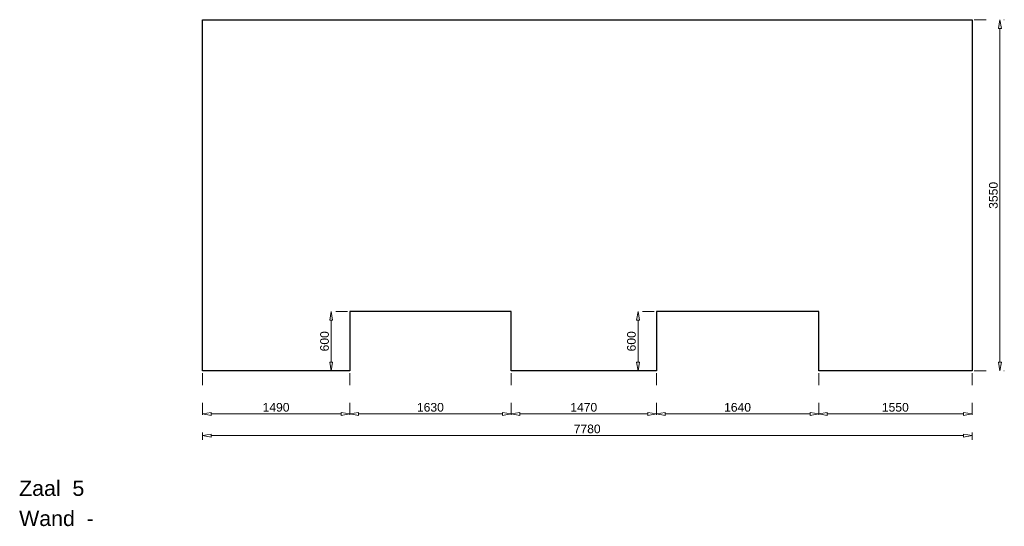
# Model space of a CAD drawing. Header units: millimetres. Extents: x 0 to 331873, y -101826 to 236919.
# Tile 10 of 57: x 132253 to 142206, y -25347 to -20228. Entities that reach past the tile are written whole.
import ezdxf

# ---------------------------------------------------------------- set-up
doc = ezdxf.new("R2010")
doc.units = ezdxf.units.MM
doc.header["$LTSCALE"] = 10
doc.linetypes.add('ACAD_ISO03W100', pattern=[30, 12, -18])
doc.layers.add('25-Staal-B', color=150, linetype='Continuous', lineweight=25)
doc.layers.add('^ 0-Staal-txt', color=7, linetype='Continuous', lineweight=0)
doc.layers.add('DIM-DIM', color=7, linetype='Continuous')
doc.styles.add('Arial', font='arial.ttf')
doc.dimstyles.new('dim-11', dxfattribs={"dimscale": 35, "dimtxt": 2.5, "dimasz": 2.5, "dimexe": 1.25, "dimexo": 0.625, "dimtad": 1, "dimdec": 0, "dimtxsty": 'Arial', "dimblk": 'CLOSEDBLANK', "dimcen": 3, "dimclrd": 252, "dimclre": 252, "dimclrt": 7, "dimadec": 0, "dimazin": 0, "dimtfac": 1, "dimtdec": 0, "dimtmove": 0, "dimatfit": 3, "dimldrblk": 'CLOSEDBLANK', "dimfxl": 1, "dimlwd": 0, "dimlwe": 0, "dimarcsym": 0})

# ---------------------------------------------------------------- blocks, each defined once
blk = doc.blocks.new('_ClosedBlank')
at = {"color": 0, "linetype": 'ByBlock', "lineweight": -2}
for p, q in [((-1, 0.17), (0, 0)), ((-1, 0.17), (-1, -0.17)), ((0, 0), (-1, -0.17))]:
    blk.add_line(p, q, dxfattribs=at)
blk = doc.blocks.new('*D1363')
at = {"layer": 'Defpoints', "color": 0, "transparency": 16777216}
for p in [(200569.2, -42849.1), (202059.2, -42849.1), (202059.2, -43283.3)]:
    blk.add_point(p, dxfattribs=at)
at = {"layer": 'DIM-DIM', "color": 252, "linetype": 'ACAD_ISO03W100', "lineweight": 0}
for p, q in [((200569.2, -42871), (200569.2, -43327)), ((202059.2, -42871), (202059.2, -43327))]:
    blk.add_line(p, q, dxfattribs=at)
at = {"layer": 'DIM-DIM', "color": 252, "lineweight": 0}
blk.add_line((200656.7, -43283.3), (201971.7, -43283.3), dxfattribs=at)
at = {"layer": 'DIM-DIM', "color": 252, "lineweight": 0, "xscale": 87.5, "yscale": 87.5, "zscale": 87.5, "rotation": 180}
blk.add_blockref('_ClosedBlank', (200569.2, -43283.3), dxfattribs=at)
at = {"layer": 'DIM-DIM', "color": 252, "lineweight": 0, "xscale": 87.5, "yscale": 87.5, "zscale": 87.5}
blk.add_blockref('_ClosedBlank', (202059.2, -43283.3), dxfattribs=at)
at = {"layer": 'DIM-DIM', "color": 7, "insert": (201314.2, -43216.7), "char_height": 87.5, "attachment_point": 5, "style": 'Arial'}
blk.add_mtext('1490', dxfattribs=at)
blk = doc.blocks.new('*D1181')
at = {"layer": 'Defpoints', "color": 0, "transparency": 16777216}
for p in [(202059.2, -42849.1), (203689.2, -42849.1), (203689.2, -43283.3)]:
    blk.add_point(p, dxfattribs=at)
at = {"layer": 'DIM-DIM', "color": 252, "linetype": 'ACAD_ISO03W100', "lineweight": 0, "transparency": 16777216}
for p, q in [((202059.2, -42871), (202059.2, -43327)), ((203689.2, -42871), (203689.2, -43327))]:
    blk.add_line(p, q, dxfattribs=at)
at = {"layer": 'DIM-DIM', "color": 252, "lineweight": 0, "transparency": 16777216}
blk.add_line((202146.7, -43283.3), (203601.7, -43283.3), dxfattribs=at)
at = {"layer": 'DIM-DIM', "color": 252, "lineweight": 0, "transparency": 16777216, "xscale": 87.5, "yscale": 87.5, "zscale": 87.5, "rotation": 180}
blk.add_blockref('_ClosedBlank', (202059.2, -43283.3), dxfattribs=at)
at = {"layer": 'DIM-DIM', "color": 252, "lineweight": 0, "transparency": 16777216, "xscale": 87.5, "yscale": 87.5, "zscale": 87.5}
blk.add_blockref('_ClosedBlank', (203689.2, -43283.3), dxfattribs=at)
at = {"layer": 'DIM-DIM', "color": 7, "transparency": 16777216, "insert": (202874.2, -43216.7), "char_height": 87.5, "attachment_point": 5, "style": 'Arial'}
blk.add_mtext('1630', dxfattribs=at)
blk = doc.blocks.new('*D1182')
at = {"layer": 'Defpoints', "color": 0, "transparency": 16777216}
for p in [(203689.2, -42849.1), (205159.2, -42849.1), (205159.2, -43283.3)]:
    blk.add_point(p, dxfattribs=at)
at = {"layer": 'DIM-DIM', "color": 252, "linetype": 'ACAD_ISO03W100', "lineweight": 0, "transparency": 16777216}
for p, q in [((203689.2, -42871), (203689.2, -43327)), ((205159.2, -42871), (205159.2, -43327))]:
    blk.add_line(p, q, dxfattribs=at)
at = {"layer": 'DIM-DIM', "color": 252, "lineweight": 0, "transparency": 16777216}
blk.add_line((203776.7, -43283.3), (205071.7, -43283.3), dxfattribs=at)
at = {"layer": 'DIM-DIM', "color": 252, "lineweight": 0, "transparency": 16777216, "xscale": 87.5, "yscale": 87.5, "zscale": 87.5, "rotation": 180}
blk.add_blockref('_ClosedBlank', (203689.2, -43283.3), dxfattribs=at)
at = {"layer": 'DIM-DIM', "color": 252, "lineweight": 0, "transparency": 16777216, "xscale": 87.5, "yscale": 87.5, "zscale": 87.5}
blk.add_blockref('_ClosedBlank', (205159.2, -43283.3), dxfattribs=at)
at = {"layer": 'DIM-DIM', "color": 7, "transparency": 16777216, "insert": (204424.2, -43216.7), "char_height": 87.5, "attachment_point": 5, "style": 'Arial'}
blk.add_mtext('1470', dxfattribs=at)
blk = doc.blocks.new('*D1183')
at = {"layer": 'Defpoints', "color": 0, "transparency": 16777216}
for p in [(205159.2, -42849.1), (206799.2, -42849.1), (206799.2, -43283.3)]:
    blk.add_point(p, dxfattribs=at)
at = {"layer": 'DIM-DIM', "color": 252, "linetype": 'ACAD_ISO03W100', "lineweight": 0, "transparency": 16777216}
for p, q in [((205159.2, -42871), (205159.2, -43327)), ((206799.2, -42871), (206799.2, -43327))]:
    blk.add_line(p, q, dxfattribs=at)
at = {"layer": 'DIM-DIM', "color": 252, "lineweight": 0, "transparency": 16777216}
blk.add_line((205246.7, -43283.3), (206711.7, -43283.3), dxfattribs=at)
at = {"layer": 'DIM-DIM', "color": 252, "lineweight": 0, "transparency": 16777216, "xscale": 87.5, "yscale": 87.5, "zscale": 87.5, "rotation": 180}
blk.add_blockref('_ClosedBlank', (205159.2, -43283.3), dxfattribs=at)
at = {"layer": 'DIM-DIM', "color": 252, "lineweight": 0, "transparency": 16777216, "xscale": 87.5, "yscale": 87.5, "zscale": 87.5}
blk.add_blockref('_ClosedBlank', (206799.2, -43283.3), dxfattribs=at)
at = {"layer": 'DIM-DIM', "color": 7, "transparency": 16777216, "insert": (205979.2, -43216.7), "char_height": 87.5, "attachment_point": 5, "style": 'Arial'}
blk.add_mtext('1640', dxfattribs=at)
blk = doc.blocks.new('*D1184')
at = {"layer": 'Defpoints', "color": 0, "transparency": 16777216}
for p in [(206799.2, -42849.1), (208349.2, -42849.1), (208349.2, -43283.3)]:
    blk.add_point(p, dxfattribs=at)
at = {"layer": 'DIM-DIM', "color": 252, "linetype": 'ACAD_ISO03W100', "lineweight": 0, "transparency": 16777216}
for p, q in [((206799.2, -42871), (206799.2, -43327)), ((208349.2, -42871), (208349.2, -43327))]:
    blk.add_line(p, q, dxfattribs=at)
at = {"layer": 'DIM-DIM', "color": 252, "lineweight": 0, "transparency": 16777216}
blk.add_line((206886.7, -43283.3), (208261.7, -43283.3), dxfattribs=at)
at = {"layer": 'DIM-DIM', "color": 252, "lineweight": 0, "transparency": 16777216, "xscale": 87.5, "yscale": 87.5, "zscale": 87.5, "rotation": 180}
blk.add_blockref('_ClosedBlank', (206799.2, -43283.3), dxfattribs=at)
at = {"layer": 'DIM-DIM', "color": 252, "lineweight": 0, "transparency": 16777216, "xscale": 87.5, "yscale": 87.5, "zscale": 87.5}
blk.add_blockref('_ClosedBlank', (208349.2, -43283.3), dxfattribs=at)
at = {"layer": 'DIM-DIM', "color": 7, "transparency": 16777216, "insert": (207574.2, -43216.7), "char_height": 87.5, "attachment_point": 5, "style": 'Arial'}
blk.add_mtext('1550', dxfattribs=at)
blk = doc.blocks.new('*D1185')
at = {"layer": 'Defpoints', "color": 0, "transparency": 16777216}
for p in [(200569.2, -42849.1), (208349.2, -42849.1), (200569.2, -43501.5)]:
    blk.add_point(p, dxfattribs=at)
at = {"layer": 'DIM-DIM', "color": 252, "linetype": 'ACAD_ISO03W100', "lineweight": 0, "transparency": 16777216}
for p, q in [((200569.2, -42871), (200569.2, -43545.2)), ((208349.2, -42871), (208349.2, -43545.2))]:
    blk.add_line(p, q, dxfattribs=at)
at = {"layer": 'DIM-DIM', "color": 252, "lineweight": 0, "transparency": 16777216}
blk.add_line((208261.7, -43501.5), (200656.7, -43501.5), dxfattribs=at)
at = {"layer": 'DIM-DIM', "color": 252, "lineweight": 0, "transparency": 16777216, "xscale": 87.5, "yscale": 87.5, "zscale": 87.5, "rotation": 180}
blk.add_blockref('_ClosedBlank', (200569.2, -43501.5), dxfattribs=at)
at = {"layer": 'DIM-DIM', "color": 252, "lineweight": 0, "transparency": 16777216, "xscale": 87.5, "yscale": 87.5, "zscale": 87.5}
blk.add_blockref('_ClosedBlank', (208349.2, -43501.5), dxfattribs=at)
at = {"layer": 'DIM-DIM', "color": 7, "transparency": 16777216, "insert": (204459.2, -43434.9), "char_height": 87.5, "attachment_point": 5, "style": 'Arial'}
blk.add_mtext('7780', dxfattribs=at)
blk = doc.blocks.new('*D1186')
at = {"layer": 'Defpoints', "color": 0, "transparency": 16777216}
for p in [(202059.2, -42249.1), (201871.1, -42849.1), (202059.2, -42849.1)]:
    blk.add_point(p, dxfattribs=at)
at = {"layer": 'DIM-DIM', "color": 252, "linetype": 'ACAD_ISO03W100', "lineweight": 0, "transparency": 16777216}
for p, q in [((202037.3, -42249.1), (201827.3, -42249.1)), ((202037.3, -42849.1), (201827.3, -42849.1))]:
    blk.add_line(p, q, dxfattribs=at)
at = {"layer": 'DIM-DIM', "color": 252, "lineweight": 0, "transparency": 16777216}
blk.add_line((201871.1, -42336.6), (201871.1, -42761.6), dxfattribs=at)
at = {"layer": 'DIM-DIM', "color": 252, "lineweight": 0, "transparency": 16777216, "xscale": 87.5, "yscale": 87.5, "zscale": 87.5}
for p, rotation in [((201871.1, -42249.1), 90), ((201871.1, -42849.1), 270)]:
    blk.add_blockref('_ClosedBlank', p, dxfattribs=dict(at, rotation=rotation))
at = {"layer": 'DIM-DIM', "color": 7, "transparency": 16777216, "insert": (201804.5, -42549.1), "char_height": 87.5, "attachment_point": 5, "rotation": 90, "style": 'Arial'}
blk.add_mtext('600', dxfattribs=at)
blk = doc.blocks.new('*D1187')
at = {"layer": 'Defpoints', "color": 0, "transparency": 16777216}
for p in [(205159.2, -42249.1), (204973.4, -42849.1), (205159.2, -42849.1)]:
    blk.add_point(p, dxfattribs=at)
at = {"layer": 'DIM-DIM', "color": 252, "linetype": 'ACAD_ISO03W100', "lineweight": 0, "transparency": 16777216}
for p, q in [((205137.3, -42249.1), (204929.6, -42249.1)), ((205137.3, -42849.1), (204929.6, -42849.1))]:
    blk.add_line(p, q, dxfattribs=at)
at = {"layer": 'DIM-DIM', "color": 252, "lineweight": 0, "transparency": 16777216}
blk.add_line((204973.4, -42336.6), (204973.4, -42761.6), dxfattribs=at)
at = {"layer": 'DIM-DIM', "color": 252, "lineweight": 0, "transparency": 16777216, "xscale": 87.5, "yscale": 87.5, "zscale": 87.5}
for p, rotation in [((204973.4, -42249.1), 90), ((204973.4, -42849.1), 270)]:
    blk.add_blockref('_ClosedBlank', p, dxfattribs=dict(at, rotation=rotation))
at = {"layer": 'DIM-DIM', "color": 7, "transparency": 16777216, "insert": (204906.8, -42549.1), "char_height": 87.5, "attachment_point": 5, "rotation": 90, "style": 'Arial'}
blk.add_mtext('600', dxfattribs=at)
blk = doc.blocks.new('*D1188')
at = {"layer": 'Defpoints', "color": 0, "transparency": 16777216}
for p in [(208349.2, -39299.1), (208631.9, -39299.1), (208349.2, -42849.1)]:
    blk.add_point(p, dxfattribs=at)
at = {"layer": 'DIM-DIM', "color": 252, "linetype": 'ACAD_ISO03W100', "lineweight": 0, "transparency": 16777216}
for p, q in [((208371.1, -39299.1), (208675.7, -39299.1)), ((208371.1, -42849.1), (208675.7, -42849.1))]:
    blk.add_line(p, q, dxfattribs=at)
at = {"layer": 'DIM-DIM', "color": 252, "lineweight": 0, "transparency": 16777216}
blk.add_line((208631.9, -42761.6), (208631.9, -39386.6), dxfattribs=at)
at = {"layer": 'DIM-DIM', "color": 252, "lineweight": 0, "transparency": 16777216, "xscale": 87.5, "yscale": 87.5, "zscale": 87.5}
for p, rotation in [((208631.9, -39299.1), 90), ((208631.9, -42849.1), 270)]:
    blk.add_blockref('_ClosedBlank', p, dxfattribs=dict(at, rotation=rotation))
at = {"layer": 'DIM-DIM', "color": 7, "transparency": 16777216, "insert": (208565.4, -41074.1), "char_height": 87.5, "attachment_point": 5, "rotation": 90, "style": 'Arial'}
blk.add_mtext('3550', dxfattribs=at)
blk = doc.blocks.new('5a')
at = {"layer": '25-Staal-B'}
blk.add_lwpolyline([(200569.2, -39299.1), (208349.2, -39299.1), (208349.2, -42849.1), (206799.2, -42849.1), (206799.2, -42249.1), (205159.2, -42249.1), (205159.2, -42849.1), (203689.2, -42849.1), (203689.2, -42249.1), (202059.2, -42249.1), (202059.2, -42849.1), (200569.2, -42849.1)], close=True, dxfattribs=at)
at = {"layer": '^ 0-Staal-txt', "lineweight": 0, "style": 'Arial'}
for s, p in [('Zaal  5', (198717.2, -44111.1)), ('Wand  - ', (198717.2, -44415.9))]:
    blk.add_text(s, height=154.21, dxfattribs=at).set_placement(p)
at = {"layer": 'DIM-DIM'}
for base, p1, p2, picture, middle in [((208631.9, -39299.1), (208349.2, -42849.1), (208349.2, -39299.1), '*D1188', (208565.4, -41074.1)), ((201871.1, -42849.1), (202059.2, -42249.1), (202059.2, -42849.1), '*D1186', (201804.5, -42549.1)), ((204973.4, -42849.1), (205159.2, -42249.1), (205159.2, -42849.1), '*D1187', (204906.8, -42549.1))]:
    dim = blk.add_linear_dim(base=base, p1=p1, p2=p2, angle=90, dimstyle='dim-11', dxfattribs=at)
    dim.commit()
    dim.dimension.update_dxf_attribs({"geometry": picture, "text_midpoint": middle})
for base, p1, p2, picture, middle in [((202059.2, -43283.3), (200569.2, -42849.1), (202059.2, -42849.1), '*D1363', (201314.2, -43216.7)), ((200569.2, -43501.5), (208349.2, -42849.1), (200569.2, -42849.1), '*D1185', (204459.2, -43434.9)), ((203689.2, -43283.3), (202059.2, -42849.1), (203689.2, -42849.1), '*D1181', (202874.2, -43216.7)), ((205159.2, -43283.3), (203689.2, -42849.1), (205159.2, -42849.1), '*D1182', (204424.2, -43216.7)), ((206799.2, -43283.3), (205159.2, -42849.1), (206799.2, -42849.1), '*D1183', (205979.2, -43216.7)), ((208349.2, -43283.3), (206799.2, -42849.1), (208349.2, -42849.1), '*D1184', (207574.2, -43216.7))]:
    dim = blk.add_linear_dim(base=base, p1=p1, p2=p2, dimstyle='dim-11', dxfattribs=at)
    dim.commit()
    dim.dimension.update_dxf_attribs({"geometry": picture, "text_midpoint": middle})

msp = doc.modelspace()

# ---------------------------------------------------------------- block references
at = {"layer": 'DIM-DIM'}
msp.add_blockref('5a', (-66469.77, 19071.4), dxfattribs=at)

doc.saveas('drawing.dxf')
